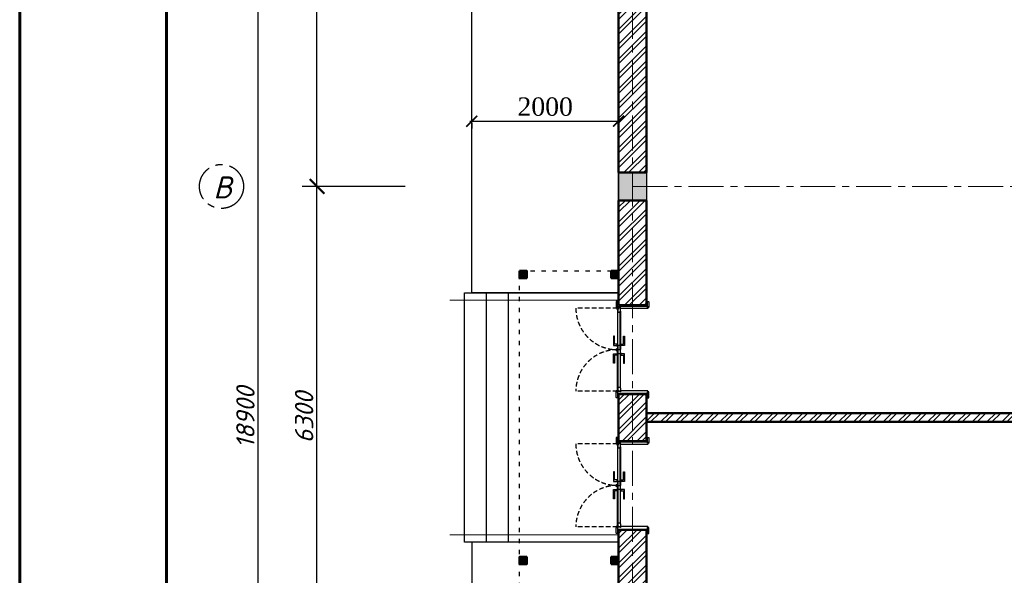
# Model space of a CAD drawing. Header units: millimetres. Extents: x 2063114 to 14983986, y -126020516 to 213791.
# Tile 35 of 256: x 2320392 to 2333802, y -1639552 to -1631979. Entities that reach past the tile are written whole.
import ezdxf

# ---------------------------------------------------------------- set-up
doc = ezdxf.new("R2010")
doc.units = ezdxf.units.MM
for name, pattern in [('181022_4A$0$Three Roomed_3C$0$HIDDEN2', [4.7625, 3.175, -1.5875]), ('ACAD_ISO03W100', [30, 12, -18]), ('ACAD_ISO10W100', [18, 12, -3, 0, -3]), ('осевая', [50.8, 31.75, -6.35, 6.35, -6.35])]:
    doc.linetypes.add(name, pattern=pattern)
doc.layers.get('Defpoints').update_dxf_attribs({"color": 6, "lineweight": 35})
doc.layers.add('_print', color=6, linetype='Continuous', lineweight=60, plot=False)
for name, color, linetype in [('YQ_DIM', 3, 'Continuous'), ('двери и полы', 116, 'Continuous'), ('пунктир', 1, 'ACAD_ISO10W100'), ('Размеры', 28, 'Continuous')]:
    doc.layers.add(name, color=color, linetype=linetype)
doc.layers.add('сплошная_толстая', color=7, linetype='Continuous', lineweight=50)
doc.layers.add('Штриховка стен', color=7, linetype='Continuous', lineweight=9)
doc.styles.add('GOST 2.304', font='isocpeur.ttf', dxfattribs={"oblique": 15})
doc.styles.add('WMF-Times New Roman0', font='times.ttf')
doc.linetypes.add('ограждение2', pattern='A,6.35,-2.54,[132,ltypeshp.shx,S=2.54,R=0,X=-2.54,Y=0],-2.54,25.4', length=36.83)
doc.dimstyles.new('Standard 2304', dxfattribs={"dimtxt": 250, "dimasz": 200, "dimexe": 200, "dimexo": 300, "dimgap": 50, "dimtad": 1, "dimdec": 0, "dimzin": 0, "dimdsep": 46, "dimtxsty": 'GOST 2.304', "dimblk": 'ARCHTICK', "dimcen": 10, "dimdle": 200, "dimclrd": 256, "dimclre": 256, "dimclrt": 256, "dimadec": 0, "dimazin": 0, "dimtfac": 1, "dimtdec": 0, "dimtofl": 0, "dimtmove": 0, "dimatfit": 3, "dimldrblk": 'ARCHTICK', "dimfxl": 1, "dimtolj": 1, "dimtzin": 0, "dimlwd": -1, "dimarcsym": 0})
doc.dimstyles.new('М 1-100', dxfattribs={"dimscale": 100, "dimtxt": 2.5, "dimasz": 1.5, "dimexe": 1, "dimexo": 2, "dimgap": 0.7, "dimtad": 1, "dimdec": 0, "dimdsep": 46, "dimtxsty": 'WMF-Times New Roman0', "dimblk": 'ARCHTICK', "dimcen": 3, "dimdle": 0.25, "dimclrd": 256, "dimclre": 256, "dimclrt": 256, "dimazin": 2, "dimtfac": 1, "dimtdec": 0, "dimtmove": 1, "dimatfit": 3, "dimldrblk": 'DOT', "dimfxl": 1, "dimtolj": 1, "dimtzin": 0, "dimlwd": -1, "dimlwe": -1, "dimarcsym": 0})

# ---------------------------------------------------------------- blocks, each defined once
blk = doc.blocks.new('*U1590')
at = {"color": 0, "ltscale": 25}
blk.add_lwpolyline([(-59400, 42000), (0, 42000), (0, 0), (-59400, 0)], close=True, dxfattribs=at)
at = {"color": 0, "lineweight": 60, "ltscale": 25}
blk.add_lwpolyline([(-57400, 41500), (-500, 41500), (-500, 500), (-57400, 500)], close=True, dxfattribs=at)
blk = doc.blocks.new('_ArchTick')
at = {"color": 0, "linetype": 'ByBlock', "const_width": 0.15}
blk.add_lwpolyline([(-0.5, -0.5), (0.5, 0.5)], dxfattribs=at)
blk = doc.blocks.new('*D3169')
at = {"layer": 'Defpoints', "color": 0, "lineweight": 30, "ltscale": 150, "transparency": 16777216}
for p in [(2324441, -1634251), (2328038, -1634251), (2328038, -1640551)]:
    blk.add_point(p, dxfattribs=at)
at = {"layer": 'Размеры', "ltscale": 150, "transparency": 16777216}
blk.add_line((2324441, -1640751), (2324441, -1634051), dxfattribs=at)
at = {"layer": 'Размеры', "lineweight": -2, "ltscale": 150, "transparency": 16777216}
for p, q in [((2325641, -1634251), (2324241, -1634251)), ((2325641, -1640551), (2324241, -1640551))]:
    blk.add_line(p, q, dxfattribs=at)
at = {"layer": 'Размеры', "ltscale": 150, "transparency": 16777216, "xscale": 200, "yscale": 200, "zscale": 200}
for p, rotation in [((2324441, -1634251), 90), ((2324441, -1640551), 270)]:
    blk.add_blockref('_ArchTick', p, dxfattribs=dict(at, rotation=rotation))
at = {"layer": 'Размеры', "ltscale": 150, "transparency": 16777216, "insert": (2324266, -1637401), "char_height": 250, "attachment_point": 5, "rotation": 90, "style": 'GOST 2.304'}
blk.add_mtext('\\A1;6300', dxfattribs=at)
blk = doc.blocks.new('*D3170')
at = {"layer": 'Defpoints', "color": 0, "lineweight": 30, "ltscale": 150, "transparency": 16777216}
for p in [(2324441, -1627951), (2328038, -1627951), (2328038, -1634251)]:
    blk.add_point(p, dxfattribs=at)
at = {"layer": 'Размеры', "ltscale": 150, "transparency": 16777216}
blk.add_line((2324441, -1634451), (2324441, -1627751), dxfattribs=at)
at = {"layer": 'Размеры', "lineweight": -2, "ltscale": 150, "transparency": 16777216}
for p, q in [((2325641, -1627951), (2324241, -1627951)), ((2325641, -1634251), (2324241, -1634251))]:
    blk.add_line(p, q, dxfattribs=at)
at = {"layer": 'Размеры', "ltscale": 150, "transparency": 16777216, "xscale": 200, "yscale": 200, "zscale": 200}
for p, rotation in [((2324441, -1627951), 90), ((2324441, -1634251), 270)]:
    blk.add_blockref('_ArchTick', p, dxfattribs=dict(at, rotation=rotation))
at = {"layer": 'Размеры', "ltscale": 150, "transparency": 16777216, "insert": (2324266, -1631101), "char_height": 250, "attachment_point": 5, "rotation": 90, "style": 'GOST 2.304'}
blk.add_mtext('\\A1;6300', dxfattribs=at)
blk = doc.blocks.new('*D3171')
at = {"layer": 'Defpoints', "color": 0, "lineweight": 30, "ltscale": 150, "transparency": 16777216}
for p in [(2323641, -1627951), (2328739, -1627951), (2328739, -1646851)]:
    blk.add_point(p, dxfattribs=at)
at = {"layer": 'Размеры', "ltscale": 150, "transparency": 16777216}
blk.add_line((2323641, -1647051), (2323641, -1627751), dxfattribs=at)
at = {"layer": 'Размеры', "lineweight": -2, "ltscale": 150, "transparency": 16777216}
for p, q in [((2324841, -1627951), (2323441, -1627951)), ((2324841, -1646851), (2323441, -1646851))]:
    blk.add_line(p, q, dxfattribs=at)
at = {"layer": 'Размеры', "ltscale": 150, "transparency": 16777216, "xscale": 200, "yscale": 200, "zscale": 200}
for p, rotation in [((2323641, -1627951), 90), ((2323641, -1646851), 270)]:
    blk.add_blockref('_ArchTick', p, dxfattribs=dict(at, rotation=rotation))
at = {"layer": 'Размеры', "ltscale": 150, "transparency": 16777216, "insert": (2323466, -1637401), "char_height": 250, "attachment_point": 5, "rotation": 90, "style": 'GOST 2.304'}
blk.add_mtext('\\A1;18900', dxfattribs=at)
blk = doc.blocks.new('*U391')
h = blk.add_hatch(color=0)
h.set_gradient(color1=(28, 28, 28), color2=(33, 33, 33), one_color=1, tint=0.13, name='INVSPHERICAL')
h.paths.add_polyline_path([(2487396, 242438), (2487398, 242438), (2487398, 242437, -0.277339), (2487398, 242436, -0.249299), (2487392, 242436, -0.277339), (2487391, 242437), (2487391, 242441), (2487395, 242441), (2487395, 242439, 0.414214)])
h = blk.add_hatch(color=0)
h.set_gradient(color1=(28, 28, 28), color2=(33, 33, 33), one_color=1, tint=0.13, name='INVSPHERICAL')
h.paths.add_polyline_path([(2488524, 242438), (2488522, 242438), (2488522, 242437, 0.277339), (2488523, 242436, 0.249299), (2488528, 242436, 0.277339), (2488529, 242437), (2488529, 242441), (2488525, 242441), (2488525, 242439, -0.414214)])
at = {"color": 0, "ltscale": 150}
for p, q in [((2487305, 242803), (2487305, 242819)), ((2487385, 242803), (2487305, 242803)), ((2487307, 242821), (2487383, 242821)), ((2487355, 242788), (2487355, 242408)), ((2487365, 242803), (2487385, 242803)), ((2487365, 242393), (2487365, 242803)), ((2487385, 242819), (2487385, 242803)), ((2487385, 242803), (2487385, 242808)), ((2487385, 242808), (2487400, 242808)), ((2487401, 242807), (2487401, 242439)), ((2488519, 242807), (2488519, 242439)), ((2488535, 242808), (2488520, 242808)), ((2488535, 242819), (2488535, 242803)), ((2488535, 242803), (2488535, 242808)), ((2488535, 242803), (2488615, 242803)), ((2488555, 242803), (2488535, 242803)), ((2488613, 242821), (2488537, 242821)), ((2488555, 242393), (2488555, 242803)), ((2488565, 242788), (2488565, 242408)), ((2488615, 242803), (2488615, 242819)), ((2487305, 242393), (2487305, 242377)), ((2487385, 242393), (2487305, 242393)), ((2487307, 242375), (2487383, 242375)), ((2487385, 242393), (2487365, 242393)), ((2487385, 242377), (2487385, 242393)), ((2487385, 242388), (2487385, 242393)), ((2487390, 242388), (2487385, 242388)), ((2487395, 242441), (2487391, 242441)), ((2487391, 242441), (2487391, 242389)), ((2487395, 242439), (2487395, 242441)), ((2487400, 242438), (2487396, 242438)), ((2488520, 242438), (2488524, 242438)), ((2488525, 242439), (2488525, 242441)), ((2488525, 242441), (2488529, 242441)), ((2488529, 242441), (2488529, 242389)), ((2488530, 242388), (2488535, 242388)), ((2488535, 242377), (2488535, 242393)), ((2488535, 242393), (2488615, 242393)), ((2488535, 242388), (2488535, 242393)), ((2488535, 242393), (2488555, 242393)), ((2488613, 242375), (2488537, 242375)), ((2488615, 242393), (2488615, 242377))]:
    blk.add_line(p, q, dxfattribs=at)
at = {"color": 0}
for p, q in [((2487391, 242441), (2487391, 242437)), ((2487395, 242435), (2487394, 242435)), ((2487394, 242435), (2487395, 242435)), ((2487395, 242439), (2487395, 242441)), ((2487398, 242438), (2487396, 242438)), ((2487398, 242438), (2487398, 242437)), ((2488522, 242438), (2488522, 242437)), ((2488522, 242438), (2488524, 242438)), ((2488525, 242439), (2488525, 242441)), ((2488525, 242435), (2488526, 242435)), ((2488526, 242435), (2488525, 242435)), ((2488529, 242441), (2488529, 242437))]:
    blk.add_line(p, q, dxfattribs=at)
at = {"color": 0, "ltscale": 150}
for points in [[(2487905, 242440), (2487885, 242440), (2487885, 242475), (2487775, 242475), (2487775, 242490), (2487905, 242490)], [(2488015, 242440), (2488035, 242440), (2488035, 242475), (2488145, 242475), (2488145, 242490), (2488015, 242490)], [(2487409, 242403), (2487391, 242403), (2487391, 242392), (2487409, 242392)], [(2487434, 242399), (2487409, 242399), (2487409, 242392), (2487434, 242392)], [(2487434, 242435), (2487960, 242435), (2487960, 242429), (2487434, 242429)], [(2487960, 242399), (2487434, 242399), (2487434, 242392), (2487960, 242392)], [(2487905, 242387), (2487885, 242387), (2487885, 242352), (2487775, 242352), (2487775, 242337), (2487905, 242337)], [(2487915, 242440), (2487875, 242440), (2487875, 242435), (2487915, 242435)], [(2487915, 242387), (2487875, 242387), (2487875, 242392), (2487915, 242392)], [(2487960, 242429), (2487905, 242429), (2487905, 242399), (2487960, 242399)], [(2488486, 242435), (2487960, 242435), (2487960, 242429), (2488486, 242429)], [(2487960, 242429), (2488016, 242429), (2488016, 242399), (2487960, 242399)], [(2487960, 242399), (2488486, 242399), (2488486, 242392), (2487960, 242392)], [(2488005, 242440), (2488045, 242440), (2488045, 242435), (2488005, 242435)], [(2488005, 242387), (2488045, 242387), (2488045, 242392), (2488005, 242392)], [(2488015, 242387), (2488035, 242387), (2488035, 242352), (2488145, 242352), (2488145, 242337), (2488015, 242337)], [(2488486, 242399), (2488511, 242399), (2488511, 242392), (2488486, 242392)], [(2488511, 242403), (2488529, 242403), (2488529, 242392), (2488511, 242392)]]:
    blk.add_lwpolyline(points, close=True, dxfattribs=at)
for points in [[(2487450, 242429), (2487434, 242429), (2487434, 242435), (2487394, 242435), (2487394, 242403), (2487409, 242403), (2487409, 242399), (2487450, 242399), (2487450, 242429)], [(2488470, 242429), (2488486, 242429), (2488486, 242435), (2488526, 242435), (2488526, 242403), (2488511, 242403), (2488511, 242399), (2488470, 242399), (2488470, 242429)]]:
    blk.add_lwpolyline(points, dxfattribs=at)
for points in [[(2487409, 242392), (2487394, 242392), (2487394, 242389, 0.414214), (2487399, 242384), (2487404, 242384, 0.414214), (2487409, 242389), (2487409, 242392)], [(2488511, 242392), (2488526, 242392), (2488526, 242389, -0.414214), (2488521, 242384), (2488516, 242384, -0.414214), (2488511, 242389), (2488511, 242392)]]:
    blk.add_lwpolyline(points, format="xyb", dxfattribs=at)
at = {"color": 0, "linetype": '181022_4A$0$Three Roomed_3C$0$HIDDEN2', "ltscale": 20}
for points in [[(2487394, 242392), (2487394, 241826, 0.414214), (2487960, 242392)], [(2488526, 242392), (2488526, 241826, -0.414214), (2487960, 242392)]]:
    blk.add_lwpolyline(points, format="xyb", dxfattribs=at)
at = {"ltscale": 150}
blk.add_lwpolyline([(2487975, 242382), (2487950, 242382, -0.414214), (2487945, 242387), (2487945, 242392), (2487980, 242392), (2487980, 242387, -0.414214)], format="xyb", close=True, dxfattribs=at)
at = {"color": 0, "ltscale": 150}
for centre, radius, start, end in [((2487307, 242819), 2, 90, 180), ((2487383, 242819), 2, 360, 90), ((2487400, 242807), 1, 359.9439, 90), ((2488520, 242807), 1, 90, 180.0561), ((2488537, 242819), 2, 90, 180), ((2488613, 242819), 2, 360, 90), ((2487307, 242377), 2, 180, 270), ((2487383, 242377), 2, 270, 0), ((2487390, 242389), 1, 270, 0), ((2487396, 242439), 1, 180, 270), ((2487400, 242439), 1, 270, 0), ((2488520, 242439), 1, 180, 270), ((2488524, 242439), 1, 270, 360), ((2488530, 242389), 1, 180, 270), ((2488537, 242377), 2, 180, 270), ((2488613, 242377), 2, 270, 0)]:
    blk.add_arc(centre, radius, start, end, dxfattribs=at)
at = {"color": 0}
for centre, radius, start, end in [((2487392, 242437), 1, 180, 242.0031), ((2487395, 242441), 6.11, 242.0031, 297.9969), ((2487396, 242439), 1, 180, 270), ((2487397, 242437), 1, 297.9969, 0), ((2488523, 242437), 1, 180, 242.0031), ((2488525, 242441), 6.11, 242.0031, 297.9969), ((2488524, 242439), 1, 270, 0), ((2488528, 242437), 1, 297.9969, 0)]:
    blk.add_arc(centre, radius, start, end, dxfattribs=at)
blk = doc.blocks.new('*U392')
h = blk.add_hatch(color=0)
h.set_gradient(color1=(28, 28, 28), color2=(33, 33, 33), one_color=1, tint=0.13, name='INVSPHERICAL')
h.paths.add_polyline_path([(2487396, 242438), (2487398, 242438), (2487398, 242437, -0.277339), (2487398, 242436, -0.249299), (2487392, 242436, -0.277339), (2487391, 242437), (2487391, 242441), (2487395, 242441), (2487395, 242439, 0.414214)])
h = blk.add_hatch(color=0)
h.set_gradient(color1=(28, 28, 28), color2=(33, 33, 33), one_color=1, tint=0.13, name='INVSPHERICAL')
h.paths.add_polyline_path([(2488524, 242438), (2488522, 242438), (2488522, 242437, 0.277339), (2488523, 242436, 0.249299), (2488528, 242436, 0.277339), (2488529, 242437), (2488529, 242441), (2488525, 242441), (2488525, 242439, -0.414214)])
at = {"color": 0, "ltscale": 150}
for p, q in [((2487305, 242803), (2487305, 242819)), ((2487385, 242803), (2487305, 242803)), ((2487307, 242821), (2487383, 242821)), ((2487355, 242788), (2487355, 242408)), ((2487365, 242803), (2487385, 242803)), ((2487365, 242393), (2487365, 242803)), ((2487385, 242819), (2487385, 242803)), ((2487385, 242803), (2487385, 242808)), ((2487385, 242808), (2487400, 242808)), ((2487401, 242807), (2487401, 242439)), ((2488519, 242807), (2488519, 242439)), ((2488535, 242808), (2488520, 242808)), ((2488535, 242819), (2488535, 242803)), ((2488535, 242803), (2488535, 242808)), ((2488535, 242803), (2488615, 242803)), ((2488555, 242803), (2488535, 242803)), ((2488613, 242821), (2488537, 242821)), ((2488555, 242393), (2488555, 242803)), ((2488565, 242788), (2488565, 242408)), ((2488615, 242803), (2488615, 242819)), ((2487305, 242393), (2487305, 242377)), ((2487385, 242393), (2487305, 242393)), ((2487307, 242375), (2487383, 242375)), ((2487385, 242393), (2487365, 242393)), ((2487385, 242377), (2487385, 242393)), ((2487385, 242388), (2487385, 242393)), ((2487390, 242388), (2487385, 242388)), ((2487395, 242441), (2487391, 242441)), ((2487391, 242441), (2487391, 242389)), ((2487395, 242439), (2487395, 242441)), ((2487400, 242438), (2487396, 242438)), ((2488520, 242438), (2488524, 242438)), ((2488525, 242439), (2488525, 242441)), ((2488525, 242441), (2488529, 242441)), ((2488529, 242441), (2488529, 242389)), ((2488530, 242388), (2488535, 242388)), ((2488535, 242377), (2488535, 242393)), ((2488535, 242393), (2488615, 242393)), ((2488535, 242388), (2488535, 242393)), ((2488535, 242393), (2488555, 242393)), ((2488613, 242375), (2488537, 242375)), ((2488615, 242393), (2488615, 242377))]:
    blk.add_line(p, q, dxfattribs=at)
at = {"color": 0}
for p, q in [((2487391, 242441), (2487391, 242437)), ((2487395, 242435), (2487394, 242435)), ((2487394, 242435), (2487395, 242435)), ((2487395, 242439), (2487395, 242441)), ((2487398, 242438), (2487396, 242438)), ((2487398, 242438), (2487398, 242437)), ((2488522, 242438), (2488522, 242437)), ((2488522, 242438), (2488524, 242438)), ((2488525, 242439), (2488525, 242441)), ((2488525, 242435), (2488526, 242435)), ((2488526, 242435), (2488525, 242435)), ((2488529, 242441), (2488529, 242437))]:
    blk.add_line(p, q, dxfattribs=at)
at = {"color": 0, "ltscale": 150}
for points in [[(2487905, 242440), (2487885, 242440), (2487885, 242475), (2487775, 242475), (2487775, 242490), (2487905, 242490)], [(2488015, 242440), (2488035, 242440), (2488035, 242475), (2488145, 242475), (2488145, 242490), (2488015, 242490)], [(2487409, 242403), (2487391, 242403), (2487391, 242392), (2487409, 242392)], [(2487434, 242399), (2487409, 242399), (2487409, 242392), (2487434, 242392)], [(2487434, 242435), (2487960, 242435), (2487960, 242429), (2487434, 242429)], [(2487960, 242399), (2487434, 242399), (2487434, 242392), (2487960, 242392)], [(2487905, 242387), (2487885, 242387), (2487885, 242352), (2487775, 242352), (2487775, 242337), (2487905, 242337)], [(2487915, 242440), (2487875, 242440), (2487875, 242435), (2487915, 242435)], [(2487915, 242387), (2487875, 242387), (2487875, 242392), (2487915, 242392)], [(2487960, 242429), (2487905, 242429), (2487905, 242399), (2487960, 242399)], [(2488486, 242435), (2487960, 242435), (2487960, 242429), (2488486, 242429)], [(2487960, 242429), (2488016, 242429), (2488016, 242399), (2487960, 242399)], [(2487960, 242399), (2488486, 242399), (2488486, 242392), (2487960, 242392)], [(2488005, 242440), (2488045, 242440), (2488045, 242435), (2488005, 242435)], [(2488005, 242387), (2488045, 242387), (2488045, 242392), (2488005, 242392)], [(2488015, 242387), (2488035, 242387), (2488035, 242352), (2488145, 242352), (2488145, 242337), (2488015, 242337)], [(2488486, 242399), (2488511, 242399), (2488511, 242392), (2488486, 242392)], [(2488511, 242403), (2488529, 242403), (2488529, 242392), (2488511, 242392)]]:
    blk.add_lwpolyline(points, close=True, dxfattribs=at)
for points in [[(2487450, 242429), (2487434, 242429), (2487434, 242435), (2487394, 242435), (2487394, 242403), (2487409, 242403), (2487409, 242399), (2487450, 242399), (2487450, 242429)], [(2488470, 242429), (2488486, 242429), (2488486, 242435), (2488526, 242435), (2488526, 242403), (2488511, 242403), (2488511, 242399), (2488470, 242399), (2488470, 242429)]]:
    blk.add_lwpolyline(points, dxfattribs=at)
for points in [[(2487409, 242392), (2487394, 242392), (2487394, 242389, 0.414214), (2487399, 242384), (2487404, 242384, 0.414214), (2487409, 242389), (2487409, 242392)], [(2488511, 242392), (2488526, 242392), (2488526, 242389, -0.414214), (2488521, 242384), (2488516, 242384, -0.414214), (2488511, 242389), (2488511, 242392)]]:
    blk.add_lwpolyline(points, format="xyb", dxfattribs=at)
at = {"color": 0, "linetype": '181022_4A$0$Three Roomed_3C$0$HIDDEN2', "ltscale": 20}
for points in [[(2487394, 242392), (2487394, 241826, 0.414214), (2487960, 242392)], [(2488526, 242392), (2488526, 241826, -0.414214), (2487960, 242392)]]:
    blk.add_lwpolyline(points, format="xyb", dxfattribs=at)
at = {"ltscale": 150}
blk.add_lwpolyline([(2487975, 242382), (2487950, 242382, -0.414214), (2487945, 242387), (2487945, 242392), (2487980, 242392), (2487980, 242387, -0.414214)], format="xyb", close=True, dxfattribs=at)
at = {"color": 0, "ltscale": 150}
for centre, radius, start, end in [((2487307, 242819), 2, 90, 180), ((2487383, 242819), 2, 360, 90), ((2487400, 242807), 1, 359.9439, 90), ((2488520, 242807), 1, 90, 180.0561), ((2488537, 242819), 2, 90, 180), ((2488613, 242819), 2, 360, 90), ((2487307, 242377), 2, 180, 270), ((2487383, 242377), 2, 270, 0), ((2487390, 242389), 1, 270, 0), ((2487396, 242439), 1, 180, 270), ((2487400, 242439), 1, 270, 0), ((2488520, 242439), 1, 180, 270), ((2488524, 242439), 1, 270, 360), ((2488530, 242389), 1, 180, 270), ((2488537, 242377), 2, 180, 270), ((2488613, 242377), 2, 270, 0)]:
    blk.add_arc(centre, radius, start, end, dxfattribs=at)
at = {"color": 0}
for centre, radius, start, end in [((2487392, 242437), 1, 180, 242.0031), ((2487395, 242441), 6.11, 242.0031, 297.9969), ((2487396, 242439), 1, 180, 270), ((2487397, 242437), 1, 297.9969, 0), ((2488523, 242437), 1, 180, 242.0031), ((2488525, 242441), 6.11, 242.0031, 297.9969), ((2488524, 242439), 1, 270, 0), ((2488528, 242437), 1, 297.9969, 0)]:
    blk.add_arc(centre, radius, start, end, dxfattribs=at)
blk = doc.blocks.new('*D3177')
at = {"ltscale": 300, "transparency": 16777216}
for p, q in [((2326524, -1633362), (2328574, -1633362)), ((2326549, -1633386), (2326549, -1633462)), ((2328549, -1633386), (2328549, -1633462))]:
    blk.add_line(p, q, dxfattribs=at)
at = {"layer": 'Defpoints', "color": 0, "lineweight": 30, "ltscale": 300, "transparency": 16777216}
for p in [(2326549, -1633186), (2328549, -1633186), (2328549, -1633362)]:
    blk.add_point(p, dxfattribs=at)
at = {"ltscale": 300, "transparency": 16777216, "xscale": 150, "yscale": 150, "zscale": 150, "rotation": 180}
blk.add_blockref('_ArchTick', (2326549, -1633362), dxfattribs=at)
at = {"ltscale": 300, "transparency": 16777216, "xscale": 150, "yscale": 150, "zscale": 150}
blk.add_blockref('_ArchTick', (2328549, -1633362), dxfattribs=at)
at = {"ltscale": 300, "transparency": 16777216, "insert": (2327549, -1633165), "char_height": 250, "attachment_point": 5, "style": 'WMF-Times New Roman0'}
blk.add_mtext('\\A1;2000', dxfattribs=at)
blk = doc.blocks.new('_Dot')
at = {"color": 0, "linetype": 'ByBlock', "lineweight": -2}
blk.add_line((-0.5, 0), (-1, 0), dxfattribs=at)
at = {"color": 0, "linetype": 'ByBlock', "const_width": 0.5}
blk.add_lwpolyline([(-0.25, 0, 1), (0.25, 0, 1)], format="xyb", close=True, dxfattribs=at)

msp = doc.modelspace()

# ---------------------------------------------------------------- hatches: boundary and pattern name
at = {"ltscale": 150, "transparency": 33554687}
h = msp.add_hatch(color=256, dxfattribs=at)
h.dxf.hatch_style = 1
h.paths.add_polyline_path([(2328928.52495, -1634061.30835), (2328548.52496, -1634061.30835), (2328548.52496, -1634441.30835), (2328928.52495, -1634441.30835)])
h = msp.add_hatch(color=256, dxfattribs=at)
h.dxf.hatch_style = 1
h.paths.add_polyline_path([(2327298.52496, -1635401.30835), (2327198.52496, -1635401.30835), (2327198.52496, -1635501.30835), (2327298.52496, -1635501.30835)])
h = msp.add_hatch(color=256, dxfattribs=at)
h.dxf.hatch_style = 1
h.paths.add_polyline_path([(2328548.52496, -1635401.30835), (2328448.52496, -1635401.30835), (2328448.52496, -1635501.30835), (2328548.52496, -1635501.30835)])
h = msp.add_hatch(color=256, dxfattribs=at)
h.dxf.hatch_style = 1
h.paths.add_polyline_path([(2327298.52496, -1639301.30835), (2327198.52496, -1639301.30835), (2327198.52496, -1639401.30835), (2327298.52496, -1639401.30835)])
h = msp.add_hatch(color=256, dxfattribs=at)
h.dxf.hatch_style = 1
h.paths.add_polyline_path([(2328548.52496, -1639301.30835), (2328448.52496, -1639301.30835), (2328448.52496, -1639401.30835), (2328548.52496, -1639401.30835)])
at = {"layer": 'Штриховка стен', "lineweight": 9}
h = msp.add_hatch(dxfattribs=at)
h.set_pattern_fill('ANSI32', color=256, scale=15)
h.set_pattern_definition([(45, (2936232.94, -1780923.32), (-101.02788, 101.02788), []), (45, (2936300.29, -1780923.32), (-101.02788, 101.02788), [])])
h.paths.add_polyline_path([(2350878.52495, -1634061.30835), (2349528.52496, -1634061.30835), (2349528.52496, -1634441.30835), (2350878.52495, -1634441.30835)])
h.paths.add_polyline_path([(2353948.52496, -1634061.30835), (2351688.52496, -1634061.30835), (2351688.52496, -1634441.30835), (2353948.52495, -1634441.30835)])
h.paths.add_polyline_path([(2356648.52496, -1634061.30835), (2355158.52496, -1634061.30835), (2355158.52496, -1634441.30835), (2356648.52495, -1634441.30835)])
h.paths.add_polyline_path([(2339758.52496, -1634061.30835), (2337358.52496, -1634061.30835), (2337358.52496, -1634441.30835), (2339758.52496, -1634441.30835)])
h.paths.add_polyline_path([(2336648.52496, -1634061.30835), (2335228.52496, -1634061.30835), (2335228.52496, -1634441.30835), (2336648.52496, -1634441.30835)])
h.paths.add_polyline_path([(2334848.52496, -1634061.30835), (2334448.52496, -1634061.30835), (2334448.52496, -1634441.30835), (2334848.52496, -1634441.30835)])
h.paths.add_polyline_path([(2328928.52495, -1628141.30835), (2328548.52496, -1628141.30835), (2328548.52496, -1634061.30835), (2328928.52495, -1634061.30835)])
h.paths.add_polyline_path([(2328928.52495, -1634441.30835), (2328548.52496, -1634441.30835), (2328548.52496, -1635871.30835), (2328928.52496, -1635871.30835)])
h.paths.add_polyline_path([(2328928.52495, -1637081.30836), (2328548.52496, -1637081.30836), (2328548.52496, -1637721.30835), (2328928.52495, -1637721.30835)])
h.paths.add_polyline_path([(2328928.52495, -1638931.30835), (2328548.52496, -1638931.30835), (2328548.52496, -1640361.30835), (2328928.52495, -1640361.30835)])
h.paths.add_polyline_path([(2328928.52495, -1640741.30835), (2328548.52496, -1640741.30835), (2328548.52496, -1646661.30835), (2328928.52495, -1646661.30835)])
h.paths.add_polyline_path([(2329958.52496, -1646661.30835), (2328928.52495, -1646661.30835), (2328928.52495, -1647041.30835), (2329958.52496, -1647041.30835)])
h.paths.add_polyline_path([(2332528.52496, -1646661.30835), (2331368.52496, -1646661.30835), (2331368.52496, -1647041.30835), (2332528.52496, -1647041.30835)])
h.paths.add_polyline_path([(2334848.52496, -1646661.30835), (2333938.52496, -1646661.30835), (2333938.52496, -1647041.30835), (2334848.52496, -1647041.30835)])
h.paths.add_polyline_path([(2336138.52496, -1646661.30835), (2335228.52496, -1646661.30835), (2335228.52496, -1647041.30835), (2336138.52496, -1647041.30835)])
h.paths.add_polyline_path([(2338708.52496, -1646661.30835), (2337548.52496, -1646661.30835), (2337548.52496, -1647041.30835), (2338708.52496, -1647041.30835)])
h.paths.add_polyline_path([(2341148.52496, -1646661.30835), (2340118.52496, -1646661.30835), (2340118.52496, -1647041.30835), (2341148.52496, -1647041.30835)])
h.paths.add_polyline_path([(2341528.52496, -1640741.30835), (2341148.52496, -1640741.30835), (2341148.52496, -1646661.30835), (2341528.52496, -1646661.30835)])
h.paths.add_polyline_path([(2334848.52496, -1640361.30835), (2334448.52496, -1640361.30835), (2334448.52496, -1640741.30835), (2334848.52496, -1640741.30835)])
h.paths.add_polyline_path([(2336648.52496, -1640361.30835), (2335228.52496, -1640361.30835), (2335228.52496, -1640741.30835), (2336648.52496, -1640741.30835)])
h.paths.add_polyline_path([(2339758.52496, -1640361.30835), (2337358.52496, -1640361.30835), (2337358.52496, -1640741.30835), (2339758.52496, -1640741.30835)])
h.paths.add_polyline_path([(2341148.52496, -1640361.30835), (2340768.52496, -1640361.30835), (2340768.52496, -1640741.30835), (2341148.52496, -1640741.30835)])
h.paths.add_polyline_path([(2344548.52496, -1640361.30835), (2341528.52496, -1640361.30835), (2341528.52496, -1640741.30835), (2344548.52496, -1640741.30835)])
h.paths.add_polyline_path([(2346298.52495, -1640361.30835), (2344928.52496, -1640361.30835), (2344928.52496, -1640741.30835), (2346298.52495, -1640741.30835)])
h.paths.add_polyline_path([(2344548.52496, -1646661.30835), (2341528.52496, -1646661.30835), (2341528.52496, -1647041.30835), (2344548.52496, -1647041.30835)])
h.paths.add_polyline_path([(2349148.52496, -1640361.30835), (2347608.52496, -1640361.30835), (2347608.52496, -1640741.30835), (2349148.52496, -1640741.30835)])
h.paths.add_polyline_path([(2350718.52496, -1646661.30835), (2349528.52495, -1646661.30835), (2349528.52495, -1647041.30835), (2350718.52496, -1647041.30835)])
h.paths.add_polyline_path([(2354078.52496, -1646661.30835), (2352128.52496, -1646661.30835), (2352128.52496, -1647041.30835), (2354078.52496, -1647041.30835)])
h.paths.add_polyline_path([(2356648.52496, -1646661.30835), (2355488.52496, -1646661.30835), (2355488.52496, -1647041.30835), (2356648.52496, -1647041.30835)])
h.paths.add_polyline_path([(2357028.52496, -1640741.30835), (2356648.52496, -1640741.30835), (2356648.52496, -1646661.30835), (2357028.52496, -1646661.30835)])
h.paths.add_polyline_path([(2357028.52496, -1639981.30835), (2356648.52496, -1639981.30835), (2356648.52496, -1640361.30835), (2357028.52496, -1640361.30835)])
h.paths.add_polyline_path([(2357028.52496, -1637241.30836), (2356648.52496, -1637241.30836), (2356648.52496, -1638771.30835), (2357028.52496, -1638771.30835)])
h.paths.add_polyline_path([(2357028.52496, -1634441.30835), (2356648.52496, -1634441.30835), (2356648.52496, -1635831.30836), (2357028.52496, -1635831.30836)])
h.paths.add_polyline_path([(2357028.52496, -1633501.30836), (2356648.52496, -1633501.30836), (2356648.52496, -1634061.30835), (2357028.52496, -1634061.30835)])
h.paths.add_polyline_path([(2357028.52496, -1628144.46724), (2356648.52496, -1628144.46724), (2356648.52496, -1632291.30835), (2357028.52496, -1632291.30835)])
h.paths.add_polyline_path([(2350718.52496, -1627761.30835), (2349528.52495, -1627761.30835), (2349528.52495, -1628141.30835), (2350718.52496, -1628141.30835)])
h.paths.add_polyline_path([(2349148.52495, -1627761.30835), (2348628.52495, -1627761.30835), (2348628.52495, -1628141.30835), (2349148.52495, -1628141.30835)])
h.paths.add_polyline_path([(2349528.52496, -1628141.30835), (2349148.52496, -1628141.30835), (2349148.52496, -1634061.30835), (2349528.52496, -1634061.30835)])
h.paths.add_polyline_path([(2349148.52496, -1634061.30835), (2346688.52496, -1634061.30835), (2346688.52496, -1634441.30835), (2349148.52496, -1634441.30835)])
h.paths.add_polyline_path([(2345188.52496, -1634061.30835), (2341528.52496, -1634061.30835), (2341528.52496, -1634441.30835), (2345188.52496, -1634441.30835)])
h.paths.add_polyline_path([(2341148.52496, -1634061.30835), (2340768.52496, -1634061.30835), (2340768.52496, -1634441.30835), (2341148.52496, -1634441.30835)])
h.paths.add_polyline_path([(2346948.52496, -1628141.30835), (2346698.52496, -1628141.30835), (2346698.52496, -1632361.30835), (2349148.52496, -1632361.30835), (2349148.52496, -1632111.30835), (2346948.52496, -1632111.30835)])
h.paths.add_polyline_path([(2341528.52496, -1628141.30835), (2341148.52496, -1628141.30835), (2341148.52496, -1634061.30835), (2341528.52496, -1634061.30835)])
h.paths.add_polyline_path([(2347718.52495, -1627761.30835), (2346228.52496, -1627761.30835), (2346228.52496, -1628141.30835), (2347718.52495, -1628141.30835)])
h.paths.add_polyline_path([(2345018.52496, -1627761.30835), (2344248.52496, -1627761.30835), (2344248.52496, -1628141.30835), (2345018.52496, -1628141.30835)])
h.paths.add_polyline_path([(2342838.52496, -1627761.30835), (2341528.52496, -1627761.30835), (2341528.52496, -1628141.30835), (2342838.52496, -1628141.30835)])
h.paths.add_polyline_path([(2341148.52496, -1627761.30835), (2340118.52496, -1627761.30835), (2340118.52496, -1628141.30835), (2341148.52496, -1628141.30835)])
h.paths.add_polyline_path([(2338708.52496, -1627761.30835), (2337548.52496, -1627761.30835), (2337548.52496, -1628141.30835), (2338708.52496, -1628141.30835)])
h.paths.add_polyline_path([(2336138.52496, -1627761.30835), (2335228.52496, -1627761.30835), (2335228.52496, -1628141.30835), (2336138.52496, -1628141.30835)])
h.paths.add_polyline_path([(2334848.52496, -1627761.30835), (2333938.52496, -1627761.30835), (2333938.52496, -1628141.30835), (2334848.52496, -1628141.30835)])
h.paths.add_polyline_path([(2332528.52496, -1627761.30835), (2331368.52496, -1627761.30835), (2331368.52496, -1628141.30835), (2332528.52496, -1628141.30835)])
h.paths.add_polyline_path([(2329958.52496, -1627761.30835), (2328928.52495, -1627761.30835), (2328928.52495, -1628141.30835), (2329958.52496, -1628141.30835)])
h.paths.add_polyline_path([(2355488.52496, -1627761.30835), (2355488.52496, -1628141.30835), (2356648.52496, -1628141.30835), (2356648.52496, -1627761.30835)])
h.paths.add_polyline_path([(2354078.52496, -1628141.30835), (2354078.52496, -1627761.30835), (2352128.52496, -1627761.30835), (2352128.52496, -1628141.30835)])
h.paths.add_polyline_path([(2349148.52496, -1641693.48938), (2349288.52496, -1641693.48938), (2349288.52496, -1642593.48938), (2349148.52496, -1642593.48938), (2349148.52496, -1646661.30835), (2349528.52496, -1646661.30835), (2349528.52496, -1640741.30835), (2349148.52496, -1640741.30835)])
h = msp.add_hatch(dxfattribs=at)
h.set_pattern_fill('ANSI32', color=256, scale=15)
h.set_pattern_definition([(45, (640965.87, -1852022.94), (-101.027881, 101.027881), []), (45, (641033.22, -1852022.94), (-101.027881, 101.027881), [])])
h.paths.add_polyline_path([(2344948.52496, -1637341.30835), (2339288.52496, -1637341.30835), (2339288.52496, -1634441.30835), (2339168.52496, -1634441.30835), (2339168.52496, -1637341.30835), (2334568.52496, -1637341.30835), (2334568.52496, -1634441.30835), (2334448.52496, -1634441.30835), (2334448.52496, -1637341.30835), (2328928.52495, -1637341.30835), (2328928.52495, -1637461.30835), (2334448.52496, -1637461.30835), (2334448.52496, -1640361.30835), (2334568.52496, -1640361.30835), (2334568.52496, -1637461.30835), (2339168.52496, -1637461.30835), (2339168.52496, -1640361.30835), (2339288.52496, -1640361.30835), (2339288.52496, -1637461.30835), (2344948.52496, -1637461.30835)])
h.paths.add_polyline_path([(2344148.52496, -1633531.30835), (2344028.52496, -1633531.30835), (2344028.52496, -1634061.30835), (2344148.52496, -1634061.30835)])
h.paths.add_polyline_path([(2346698.52496, -1632241.30835), (2341528.52496, -1632241.30835), (2341528.52496, -1632361.30835), (2344028.52496, -1632361.30835), (2344028.52496, -1632621.30835), (2344148.52496, -1632621.30835), (2344148.52496, -1632361.30835), (2346698.52496, -1632361.30835)])
h.paths.add_polyline_path([(2347348.52496, -1632361.30835), (2347228.52496, -1632361.30835), (2347228.52496, -1632621.30835), (2347348.52496, -1632621.30835)])
h.paths.add_polyline_path([(2347348.52496, -1633531.30835), (2347228.52496, -1633531.30835), (2347228.52496, -1634061.30835), (2347348.52496, -1634061.30835)])
h.paths.add_polyline_path([(2344668.52496, -1644661.30835), (2344548.52496, -1644661.30835), (2344548.52496, -1646661.30835), (2344668.52496, -1646661.30835)])

# ---------------------------------------------------------------- linework, layer by layer
at = {"ltscale": 150}
for p, q in [((2326448.52496, -1635701.31078), (2328548.52496, -1635701.31078)), ((2326448.52496, -1639101.31078), (2326448.52496, -1635701.31078)), ((2326748.52496, -1639101.31078), (2326748.52496, -1635701.31078)), ((2327048.52496, -1639101.31078), (2327048.52496, -1635701.31078)), ((2328548.52496, -1639101.31078), (2326448.52496, -1639101.31078))]:
    msp.add_line(p, q, dxfattribs=at)
at = {"linetype": 'ограждение2', "lineweight": 5, "ltscale": 15}
for p, q in [((2328548.52496, -1635801.31078), (2326248.52496, -1635801.31078)), ((2328548.52496, -1639001.31078), (2326248.52496, -1639001.31078))]:
    msp.add_line(p, q, dxfattribs=at)
at = {"ltscale": 150}
msp.add_lwpolyline([(2328548.52496, -1634061.30835), (2328928.52495, -1634061.30835), (2328928.52495, -1634441.30835), (2328548.52496, -1634441.30835)], close=True, dxfattribs=at)
at = {"linetype": 'ACAD_ISO03W100', "ltscale": 5}
msp.add_lwpolyline([(2327198.52496, -1641064.05247), (2327198.52496, -1635401.30835), (2328548.52496, -1635401.30835)], dxfattribs=at)
at = {"layer": '_print', "ltscale": 100}
msp.add_lwpolyline([(2379792.08613, -1663001.43901), (2320392.08613, -1663001.43901), (2320392.08613, -1621001.43901), (2379792.08613, -1621001.43901)], close=True, dxfattribs=at)
at = {"layer": 'YQ_DIM', "color": 1, "lineweight": 30}
for points in [[(2326548.52496, -1625761.30835), (2344728.52496, -1625761.30835), (2344728.52496, -1627761.30835), (2328548.52496, -1627761.30835), (2328548.52496, -1635701.31078), (2326548.52496, -1635701.31078), (2326548.52496, -1625761.30835)], [(2344228.52496, -1649041.30835), (2344228.52496, -1648441.30835), (2338628.52496, -1648441.30835), (2338628.52496, -1647041.30835), (2328548.52496, -1647041.30835), (2328548.52496, -1639101.31078), (2326548.52496, -1639101.31078), (2326548.52496, -1649041.30835), (2344228.52496, -1649041.30835)]]:
    msp.add_lwpolyline(points, dxfattribs=at)
at = {"layer": 'пунктир', "linetype": 'осевая', "lineweight": 9, "ltscale": 15}
for p, q in [((2328738.52496, -1627951.30835), (2328738.52496, -1646851.30835)), ((2328738.52496, -1634251.30835), (2356838.52496, -1634251.30835))]:
    msp.add_line(p, q, dxfattribs=at)
at = {"layer": 'пунктир', "linetype": 'осевая', "ltscale": 15}
msp.add_circle((2323140.53037, -1634251.30838), 300, dxfattribs=at)
at = {"layer": 'сплошная_толстая', "ltscale": 150}
for p, q in [((2328548.52496, -1628141.30835), (2328548.52496, -1634061.30835)), ((2328928.52495, -1634061.30835), (2328928.52495, -1628141.30835)), ((2328548.52496, -1634061.30835), (2328928.52495, -1634061.30835)), ((2328928.52495, -1634441.30835), (2328548.52496, -1634441.30835)), ((2328548.52496, -1634441.30835), (2328548.52496, -1635871.30835)), ((2328928.52496, -1635871.30835), (2328928.52495, -1634441.30835)), ((2328548.52496, -1635871.30835), (2328928.52496, -1635871.30835)), ((2328548.52496, -1637081.30836), (2328548.52496, -1637721.30835)), ((2328548.52496, -1637081.30836), (2328928.52495, -1637081.30836)), ((2328928.52495, -1637721.30835), (2328928.52495, -1637081.30836)), ((2328928.52495, -1637341.30835), (2334448.52496, -1637341.30835)), ((2328928.52495, -1637461.30835), (2334448.52496, -1637461.30835)), ((2328548.52496, -1637721.30835), (2328928.52495, -1637721.30835)), ((2328548.52495, -1638931.30835), (2328928.52495, -1638931.30835)), ((2328548.52496, -1638931.30835), (2328548.52496, -1640361.30835)), ((2328928.52495, -1640361.30835), (2328928.52495, -1638931.30835))]:
    msp.add_line(p, q, dxfattribs=at)
for points in [[(2327198.52496, -1635401.30835), (2327298.52496, -1635401.30835), (2327298.52496, -1635501.30835), (2327198.52496, -1635501.30835)], [(2328448.52496, -1635401.30835), (2328548.52496, -1635401.30835), (2328548.52496, -1635501.30835), (2328448.52496, -1635501.30835)], [(2327198.52496, -1639401.30835), (2327298.52496, -1639401.30835), (2327298.52496, -1639301.30835), (2327198.52496, -1639301.30835)], [(2328448.52496, -1639401.30835), (2328548.52496, -1639401.30835), (2328548.52496, -1639301.30835), (2328448.52496, -1639301.30835)]]:
    msp.add_lwpolyline(points, close=True, dxfattribs=at)

# ---------------------------------------------------------------- block references
msp.add_blockref('*U1590', (2379792.08613, -1663001.43901))
at = {"layer": 'двери и полы', "rotation": 270}
for name, p in [('*U391', (2086140.5259, 851483.73062)), ('*U392', (2086140.5259, 849633.73063))]:
    msp.add_blockref(name, p, dxfattribs=at)

# ---------------------------------------------------------------- texts
at = {"layer": 'пунктир', "insert": (2323155.15394, -1634114.93782), "char_height": 300, "width": 182.2851193, "attachment_point": 2, "style": 'GOST 2.304'}
msp.add_mtext('В', dxfattribs=at)

# ---------------------------------------------------------------- dimensions: what is measured, and where the dimension line sits
at = {"ltscale": 300}
dim = msp.add_linear_dim(base=(2328548.52496, -1633362.12993), p1=(2326548.52496, -1633186.2245), p2=(2328548.52496, -1633186.2245), dimstyle='М 1-100', dxfattribs=at)
dim.commit()
dim.dimension.update_dxf_attribs({"geometry": '*D3177', "text_midpoint": (2327548.52496, -1633164.96699)})
at = {"layer": 'Размеры', "ltscale": 150}
for base, p1, p2, picture, middle in [((2323640.53037, -1627951.30838), (2328738.52496, -1646851.30835), (2328738.52466, -1627951.30838), '*D3171', (2323465.53037, -1637401.30837)), ((2324440.53037, -1627951.30835), (2328038.26184, -1634251.30835), (2328038.26184, -1627951.30835), '*D3170', (2324265.53037, -1631101.30835)), ((2324440.53037, -1634251.30835), (2328038.26184, -1640551.30835), (2328038.26184, -1634251.30835), '*D3169', (2324265.53037, -1637401.30835))]:
    dim = msp.add_linear_dim(base=base, p1=p1, p2=p2, angle=90, dimstyle='Standard 2304', override={"dimtmove": 1, "dimfxl": 1200, "dimfxlon": 1}, dxfattribs=at)
    dim.commit()
    dim.dimension.update_dxf_attribs({"geometry": picture, "text_midpoint": middle})

doc.saveas('drawing.dxf')
